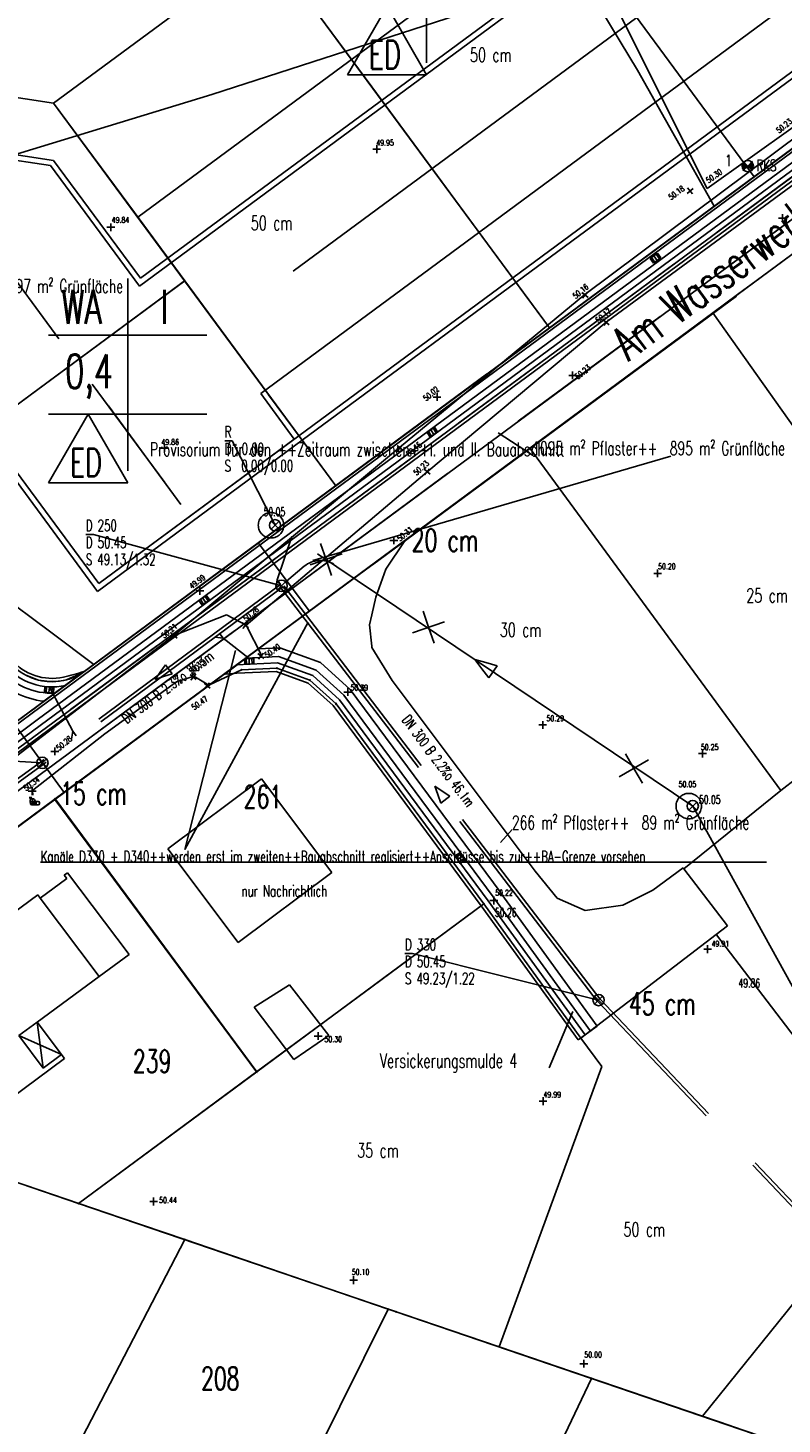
# Model space of a CAD drawing. Extents: x 3408772 to 3410442, y 5787844 to 5790056.
# Tile 43 of 80: x 3409870 to 3409936, y 5788700 to 5788824. Entities that reach past the tile are written whole.
import ezdxf

# ---------------------------------------------------------------- set-up
doc = ezdxf.new("R2010")
doc.units = 0
doc.header["$MEASUREMENT"] = 0
for name, pattern in [('LINIENART0', [0]), ('LINIENART1', [50, 40, -10]), ('LINIENART2', [26, 20, -6]), ('LINIENART4', [120, 70, -10, 10, -10, 10, -10]), ('LINIENART6', [65, 40, -10, 5, -10])]:
    doc.linetypes.add(name, pattern=pattern)
for name, color, linetype in [('aahinweise1ba', 7, 'Continuous'), ('aufhoehung', 7, 'Continuous'), ('Aufhoehung_Grundstuecke', 7, 'Continuous'), ('bauabschnitte1', 7, 'Continuous'), ('bauabschnitte2', 7, 'Continuous'), ('dxf_amwasser1', 7, 'Continuous'), ('einlauf', 7, 'Continuous'), ('einzugsgebiete', 7, 'Continuous'), ('hoehen_lp', 7, 'Continuous'), ('hoen_2', 7, 'Continuous'), ('K105-FLST_NUMMERN', 7, 'Continuous'), ('KATASTER', 7, 'Continuous'), ('lp_drain', 7, 'Continuous'), ('notiz_klein', 7, 'Continuous'), ('NULLEBENE', 7, 'Continuous'), ('Parzelierung_B-Plan', 7, 'Continuous'), ('RwKanalBestand', 7, 'Continuous'), ('Schmelzer_frei', 7, 'Continuous'), ('Straßenbau', 7, 'Continuous'), ('SwKanalPlanung', 7, 'Continuous'), ('TOP-HOEHENI', 7, 'Continuous'), ('TOP-LINIEN', 7, 'Continuous'), ('TOP-SYMB-STRASSE', 7, 'Continuous'), ('vermuthaus', 7, 'Continuous'), ('Wasserwirschaft', 7, 'Continuous')]:
    doc.layers.add(name, color=color, linetype=linetype)
doc.styles.add('SIMPLEX', font='simplex')

# ---------------------------------------------------------------- blocks, each defined once
blk = doc.blocks.new('GELAEN-109')
at = {"layer": 'NULLEBENE', "color": 1, "linetype": 'LINIENART0'}
for p, q in [((-0.188, 0.188), (0.188, -0.188)), ((-0.188, -0.188), (0.188, 0.188))]:
    blk.add_line(p, q, dxfattribs=at)
blk = doc.blocks.new('UFHYDR-119')
at = {"layer": 'NULLEBENE', "color": 1, "linetype": 'LINIENART0'}
for p, q in [((-1.946, 0.136), (-1.946, -0.164)), ((-1.346, 0.736), (1.454, 0.736)), ((-0.75, 0), (0.75, 0)), ((2.054, 0.136), (2.054, -0.164)), ((-1.346, -0.764), (1.454, -0.764))]:
    blk.add_line(p, q, dxfattribs=at)
for centre, start, end in [((-1.346, 0.136), 90, 180.00001), ((1.454, 0.136), 0, 90), ((-1.346, -0.164), 180.00001, 270), ((1.454, -0.164), 270, 0)]:
    blk.add_arc(centre, 0.6, start, end, dxfattribs=at)
blk = doc.blocks.new('SCHIEB-23')
at = {"layer": 'NULLEBENE', "color": 3, "linetype": 'LINIENART0'}
blk.add_line((-0.15, 0), (0.15, 0), dxfattribs=at)
blk.add_circle((0, 0), 0.15, dxfattribs=at)
at = {"layer": 'NULLEBENE', "color": 3, "linetype": 'LINIENART0', "style": 'SIMPLEX', "width": 0.66046}
blk.add_text('W', height=0.15, dxfattribs=at).set_placement((0.15, 0))
blk = doc.blocks.new('1731-309')
at = {"layer": 'NULLEBENE', "color": 7, "linetype": 'LINIENART6'}
blk.add_circle((0, 0), 0.75, dxfattribs=at)
blk = doc.blocks.new('BOHRUNG-100')
at = {"layer": 'NULLEBENE', "color": 1, "linetype": 'LINIENART0'}
for p, q in [((-0.24749, 0.24749), (-0.49998, -0.00488)), ((-0.28284, 0.28284), (-0.49492, 0.0711)), ((-0.21213, 0.21213), (-0.4946, -0.07329)), ((-0.17678, 0.17678), (-0.48306, -0.12903)), ((-0.3182, 0.3182), (-0.47282, 0.16262)), ((-0.14142, 0.14142), (-0.46598, -0.18128)), ((-0.10607, 0.10607), (-0.44226, -0.23325)), ((0, 0), (-0.42426, 0.42426)), ((0, 0), (-0.42426, -0.42426)), ((-0.07071, 0.07071), (-0.41794, -0.27446)), ((-0.03536, 0.03536), (-0.38837, -0.31491)), ((0, 0), (0.42426, 0.42426)), ((0, 0), (0.42426, -0.42426)), ((0.03536, -0.03536), (0.38618, 0.31759)), ((0.07071, -0.07071), (0.41651, 0.27663)), ((0.10607, -0.10607), (0.44272, 0.23237)), ((0.14142, -0.14142), (0.46513, 0.18346)), ((0.17678, -0.17678), (0.48279, 0.13006)), ((0.21213, -0.21213), (0.49506, 0.07009)), ((0.24749, -0.24749), (0.49999, 0.00347)), ((0.28284, -0.28284), (0.49499, -0.07061)), ((0.3182, -0.3182), (0.47247, -0.16361))]:
    blk.add_line(p, q, dxfattribs=at)
blk.add_circle((0, 0), 0.5, dxfattribs=at)
at = {"layer": 'NULLEBENE', "color": 1, "linetype": 'LINIENART0', "style": 'SIMPLEX', "width": 0.66046}
blk.add_text('RKS', height=1, dxfattribs=at).set_placement((0.779, -0.439))
blk = doc.blocks.new('EINLAUAM-108')
at = {"layer": 'NULLEBENE', "color": 1, "linetype": 'LINIENART0'}
for p, q in [((-0.40007, 0.00025), (-0.40007, -0.49975)), ((-0.4, 0), (0.4, 0)), ((-0.25007, 0.00025), (-0.25007, -0.49975)), ((-0.00007, -0.49975), (-0.00007, 0.00025)), ((0.24993, -0.49975), (0.24993, 0.00025)), ((0.39993, 0.00025), (0.39993, -0.49975)), ((-0.40007, -0.49975), (0.39993, -0.49975))]:
    blk.add_line(p, q, dxfattribs=at)
blk = doc.blocks.new('ROTKREUZ-38')
at = {"layer": 'NULLEBENE', "color": 147, "linetype": 'LINIENART0'}
for p, q in [((0, 0), (-0.70736, 0.70686)), ((0.70726, 0.70726), (-0.70695, -0.70695)), ((0.70773, -0.70723), (0, 0))]:
    blk.add_line(p, q, dxfattribs=at)
blk = doc.blocks.new('NORM-12')
at = {"layer": 'NULLEBENE', "color": 144, "linetype": 'LINIENART0'}
for q in [(-0.35355, 0.35355), (-0.35355, -0.35355), (0.35428, 0.35428), (0.35355, -0.35355)]:
    blk.add_line((0, 0), q, dxfattribs=at)
at = {"layer": 'NULLEBENE', "color": 88, "linetype": 'LINIENART0'}
blk.add_line((0.5, 0), (0.5, 0), dxfattribs=at)
at = {"layer": 'NULLEBENE', "color": 144, "linetype": 'LINIENART0'}
blk.add_circle((0, 0), 0.5, dxfattribs=at)
blk = doc.blocks.new('RPFEIL-34')
at = {"layer": 'NULLEBENE', "color": 1, "linetype": 'LINIENART0'}
for p, q in [((0.00025, 0.25048), (-0.74975, 0.50048)), ((-0.74975, -0.49952), (-0.74975, 0.50048)), ((0.00025, 0.25048), (0.75025, 0.00048)), ((0.75025, 0.00048), (0.00025, 0.25048)), ((0.75025, 0.00048), (0.00025, -0.24952)), ((0.00025, -0.24952), (-0.74975, -0.49952))]:
    blk.add_line(p, q, dxfattribs=at)
at = {"layer": 'NULLEBENE', "color": 253, "linetype": 'LINIENART0'}
blk.add_line((0.00025, -0.24952), (0.00025, -0.24952), dxfattribs=at)

msp = doc.modelspace()

# ---------------------------------------------------------------- linework, layer by layer
at = {"layer": 'aahinweise1ba', "color": 144, "linetype": 'LINIENART0'}
for p, q in [((3409894.78323, 5788776.47872), (3409926.464, 5788785.713)), ((3409894.78323, 5788776.47872), (3409926.464, 5788785.713)), ((3409870.71039, 5788749.83109), (3409934.91, 5788749.831)), ((3409870.71039, 5788749.83109), (3409934.91, 5788749.831))]:
    msp.add_line(p, q, dxfattribs=at)
at = {"layer": 'aahinweise1ba', "color": 1, "linetype": 'LINIENART0'}
for q in [(3409894.38563, 5788771.04196), (3409894.38563, 5788771.04196), (3409887.94552, 5788768.54237), (3409887.94552, 5788768.54237)]:
    msp.add_line((3409883.47567, 5788750.95704), q, dxfattribs=at)
at = {"layer": 'bauabschnitte1', "color": 188, "linetype": 'LINIENART1'}
msp.add_line((3409990.609, 5788852.332), (3409833.803, 5788736.605), dxfattribs=at)
at = {"layer": 'bauabschnitte2', "color": 172, "linetype": 'LINIENART1'}
for p, q in [((3409972.47971, 5788829.55494), (3409839.542, 5788731.445)), ((3409865.507, 5788722.591), (3409963.42, 5788689.2))]:
    msp.add_line(p, q, dxfattribs=at)
at = {"layer": 'einzugsgebiete', "color": 144, "linetype": 'LINIENART0'}
for p, q in [((3409911.19135, 5788787.76801), (3409914.205, 5788785.816)), ((3409911.19135, 5788787.76801), (3409914.205, 5788785.816)), ((3409911.38722, 5788751.57935), (3409912.406, 5788752.73)), ((3409911.38722, 5788751.57935), (3409912.406, 5788752.73))]:
    msp.add_line(p, q, dxfattribs=at)
at = {"layer": 'K105-FLST_NUMMERN', "color": 95, "linetype": 'LINIENART0'}
for p, q in [((3409881.97477, 5788751.00392), (3409890.25075, 5788757.20789)), ((3409881.97477, 5788751.00392), (3409890.25075, 5788757.20789)), ((3409881.97477, 5788751.00392), (3409890.25075, 5788757.20789)), ((3409881.97477, 5788751.00392), (3409890.25075, 5788757.20789)), ((3409890.25075, 5788757.20789), (3409896.45665, 5788748.92932)), ((3409890.25075, 5788757.20789), (3409896.45665, 5788748.92932)), ((3409890.25075, 5788757.20789), (3409896.45665, 5788748.92932)), ((3409890.25075, 5788757.20789), (3409896.45665, 5788748.92932)), ((3409888.18067, 5788742.72535), (3409881.97477, 5788751.00392)), ((3409888.18067, 5788742.72535), (3409881.97477, 5788751.00392)), ((3409888.181, 5788742.725), (3409881.975, 5788751.004)), ((3409888.181, 5788742.725), (3409881.975, 5788751.004)), ((3409896.45665, 5788748.92932), (3409888.18067, 5788742.72535)), ((3409896.45665, 5788748.92932), (3409888.18067, 5788742.72535)), ((3409896.45665, 5788748.92932), (3409888.18067, 5788742.72535)), ((3409896.45665, 5788748.92932), (3409888.18067, 5788742.72535)), ((3409889.59597, 5788737.00738), (3409892.72651, 5788738.9889)), ((3409892.72651, 5788738.9889), (3409896.18946, 5788734.52001)), ((3409893.11448, 5788732.37572), (3409889.59597, 5788737.00738)), ((3409896.18946, 5788734.52001), (3409893.11448, 5788732.37572))]:
    msp.add_line(p, q, dxfattribs=at)
at = {"layer": 'KATASTER', "color": 92, "linetype": 'LINIENART0'}
for p, q in [((3409908.87, 5788844.23), (3409933.83, 5788810.41)), ((3409871.86, 5788816.92), (3409890.77, 5788830.87)), ((3409890.77, 5788830.87), (3409900, 5788818.36)), ((3409951.93, 5788823.77), (3409933.83, 5788810.41)), ((3409852.12, 5788819.89), (3409871.86, 5788816.92)), ((3409900, 5788818.36), (3409913.54, 5788800)), ((3409943.82, 5788817.78), (3409933.83, 5788810.41)), ((3409883.45, 5788801.2), (3409871.86, 5788816.92)), ((3409933.83, 5788810.41), (3409919.72, 5788800)), ((3409934, 5788801.21), (3409945.36, 5788809.59)), ((3409883.45, 5788801.2), (3409881.82, 5788800)), ((3409884.34, 5788800), (3409883.45, 5788801.2)), ((3409932.36, 5788800), (3409934, 5788801.21)), ((3409881.82, 5788800), (3409857.3, 5788781.91)), ((3409896.81, 5788783.1), (3409884.34, 5788800)), ((3409913.54, 5788800), (3409915.72, 5788797.05)), ((3409919.72, 5788800), (3409915.72, 5788797.05)), ((3409930.16, 5788798.37), (3409932.36, 5788800)), ((3409913.99, 5788786.42), (3409930.16, 5788798.37)), ((3409951.53, 5788768.25), (3409930.16, 5788798.37)), ((3409915.72, 5788797.05), (3409900, 5788785.45)), ((3409902.92, 5788778.23), (3409913.99, 5788786.42)), ((3409936.19, 5788756.15), (3409913.99, 5788786.42)), ((3409900, 5788785.45), (3409896.81, 5788783.1)), ((3409896.81, 5788783.1), (3409889.95, 5788778.04)), ((3409889.95, 5788778.04), (3409874.43, 5788766.58)), ((3409889.95, 5788778.04), (3409894.48, 5788772.01)), ((3409900, 5788776.08), (3409902.92, 5788778.23)), ((3409901.26, 5788775.74), (3409902.92, 5788778.23)), ((3409894.48, 5788772.01), (3409900, 5788776.08)), ((3409900.35, 5788773.24), (3409901.26, 5788775.74)), ((3409900, 5788771.7), (3409900.35, 5788773.24)), ((3409885.65, 5788765.51), (3409894.48, 5788772.01)), ((3409899.8, 5788770.82), (3409900, 5788771.7)), ((3409900, 5788768.91), (3409899.8, 5788770.82)), ((3409900.01, 5788768.81), (3409900, 5788768.91)), ((3409901.81, 5788765.9), (3409900.01, 5788768.81)), ((3409868.35, 5788762.1), (3409874.43, 5788766.58)), ((3409873.6, 5788766.15), (3409874.43, 5788766.58)), ((3409885.65, 5788765.51), (3409888.48, 5788766.82)), ((3409888.48, 5788766.82), (3409891.6, 5788766.97)), ((3409891.6, 5788766.97), (3409894.53, 5788765.91)), ((3409869.34, 5788766.39), (3409869.91, 5788766.12)), ((3409869.91, 5788766.12), (3409870.51, 5788765.93)), ((3409870.51, 5788765.93), (3409871.13, 5788765.82)), ((3409871.13, 5788765.82), (3409871.75, 5788765.78)), ((3409871.75, 5788765.78), (3409872.38, 5788765.83)), ((3409872.38, 5788765.83), (3409873, 5788765.95)), ((3409872.8, 5788755.99), (3409885.65, 5788765.51)), ((3409873, 5788765.95), (3409873.6, 5788766.15)), ((3409894.53, 5788765.91), (3409896.84, 5788763.83)), ((3409914.46, 5788749.02), (3409901.81, 5788765.9)), ((3409936.19, 5788756.15), (3409946.62, 5788764.38)), ((3409896.84, 5788763.83), (3409900, 5788759.56)), ((3409868.35, 5788762.1), (3409872.8, 5788755.99)), ((3409900, 5788759.56), (3409909.92, 5788746.14)), ((3409872.8, 5788755.99), (3409871.96, 5788755.37)), ((3409927.61, 5788749.25), (3409936.19, 5788756.15)), ((3409871.96, 5788755.37), (3409839.54, 5788731.45)), ((3409889.82, 5788731.3), (3409871.96, 5788755.37)), ((3409927.56, 5788749.32), (3409924.85, 5788747.36)), ((3409927.61, 5788749.25), (3409927.56, 5788749.32)), ((3409916.4, 5788746.66), (3409914.46, 5788749.02)), ((3409931.47, 5788744.2), (3409927.61, 5788749.25)), ((3409924.85, 5788747.36), (3409922.22, 5788746.04)), ((3409900, 5788738.82), (3409909.92, 5788746.14)), ((3409909.92, 5788746.14), (3409918.5, 5788734.28)), ((3409918.89, 5788745.55), (3409916.4, 5788746.66)), ((3409922.22, 5788746.04), (3409918.89, 5788745.55)), ((3409918.5, 5788734.28), (3409930.48, 5788743.44)), ((3409930.48, 5788743.44), (3409931.47, 5788744.2)), ((3409930.5, 5788743.42), (3409930.48, 5788743.44)), ((3409946.55, 5788722.36), (3409930.5, 5788743.42)), ((3409889.82, 5788731.3), (3409900, 5788738.82)), ((3409918.5, 5788734.28), (3409920.35, 5788731.76)), ((3409889.82, 5788731.3), (3409874.06, 5788719.67)), ((3409920.35, 5788731.76), (3409911.26, 5788706.99)), ((3409874.06, 5788719.67), (3409865.51, 5788722.59)), ((3409946.55, 5788722.36), (3409929.27, 5788700.85)), ((3409874.06, 5788719.67), (3409900, 5788710.83)), ((3409900, 5788710.83), (3409911.26, 5788706.99)), ((3409911.26, 5788706.99), (3409929.27, 5788700.85)), ((3409929.27, 5788700.85), (3409931.76, 5788700))]:
    msp.add_line(p, q, dxfattribs=at)
at = {"layer": 'lp_drain', "color": 153, "linetype": 'LINIENART0'}
for p, q in [((3409990.70173, 5788852.10276), (3409869.96364, 5788763.01366)), ((3409990.70173, 5788852.10276), (3409869.96364, 5788763.01366)), ((3409991.48, 5788851.049), (3409834.963, 5788735.56)), ((3409991.14703, 5788851.49926), (3409870.40894, 5788762.41016)), ((3409991.92482, 5788850.44516), (3409835.53128, 5788735.04694)), ((3409991.92482, 5788850.44516), (3409835.53128, 5788735.04694)), ((3409889.95527, 5788768.67651), (3409887.01464, 5788766.43166)), ((3409889.95527, 5788768.67651), (3409887.01464, 5788766.43166)), ((3409888.03347, 5788767.27047), (3409888.9004, 5788767.87376)), ((3409888.9004, 5788767.87376), (3409891.75253, 5788768.01394)), ((3409891.86652, 5788768.77044), (3409889.95527, 5788768.67651)), ((3409891.86652, 5788768.77044), (3409889.95527, 5788768.67651)), ((3409891.75253, 5788768.01394), (3409895.0702, 5788766.80967)), ((3409891.86652, 5788768.77044), (3409895.46355, 5788767.46477)), ((3409891.86652, 5788768.77044), (3409895.46355, 5788767.46477)), ((3409871.00057, 5788764.052), (3409874.54265, 5788766.68577)), ((3409871.00057, 5788764.052), (3409874.54265, 5788766.68577)), ((3409888.03347, 5788767.27047), (3409891.66743, 5788767.44908)), ((3409888.07029, 5788766.52138), (3409891.55345, 5788766.69257)), ((3409888.07029, 5788766.52138), (3409891.55345, 5788766.69257)), ((3409891.55345, 5788766.69257), (3409894.38315, 5788765.66543)), ((3409891.55345, 5788766.69257), (3409894.38315, 5788765.66543)), ((3409891.66743, 5788767.44908), (3409894.7765, 5788766.32053)), ((3409895.0702, 5788766.80967), (3409897.5294, 5788764.59426)), ((3409895.46355, 5788767.46477), (3409898.08727, 5788765.10115)), ((3409895.46355, 5788767.46477), (3409898.08727, 5788765.10115)), ((3409872.90022, 5788765.4537), (3409871.97302, 5788764.76954)), ((3409888.07029, 5788766.52138), (3409887.01464, 5788766.43166)), ((3409888.07029, 5788766.52138), (3409887.01464, 5788766.43166)), ((3409894.38315, 5788765.66543), (3409896.59657, 5788763.67144)), ((3409894.38315, 5788765.66543), (3409896.59657, 5788763.67144)), ((3409894.7765, 5788766.32053), (3409897.15458, 5788764.1782)), ((3409910.29592, 5788746.42042), (3409897.15458, 5788764.1782)), ((3409910.74621, 5788746.75335), (3409897.5294, 5788764.59426)), ((3409911.34885, 5788747.1998), (3409898.08727, 5788765.10115)), ((3409911.34885, 5788747.1998), (3409898.08727, 5788765.10115)), ((3409869.96364, 5788763.01366), (3409833.96994, 5788736.45496)), ((3409869.96364, 5788763.01366), (3409833.96994, 5788736.45496)), ((3409870.29825, 5788763.50335), (3409869.84764, 5788763.17086)), ((3409909.69305, 5788745.97428), (3409896.59657, 5788763.67144)), ((3409909.69305, 5788745.97428), (3409896.59657, 5788763.67144)), ((3409870.40894, 5788762.41016), (3409834.53839, 5788735.94233)), ((3409919.9426, 5788735.32369), (3409911.3536, 5788747.19269)), ((3409919.9426, 5788735.32369), (3409911.3536, 5788747.19269)), ((3409918.27317, 5788734.11584), (3409909.68829, 5788745.98077)), ((3409918.27317, 5788734.11584), (3409909.68829, 5788745.98077)), ((3409918.8808, 5788734.55549), (3409910.29592, 5788746.42042)), ((3409919.335, 5788734.884), (3409910.746, 5788746.753)), ((3409918.27317, 5788734.11584), (3409919.9426, 5788735.32369)), ((3409918.27317, 5788734.11584), (3409919.9426, 5788735.32369)), ((3409918.8808, 5788734.55549), (3409919.33452, 5788734.88372))]:
    msp.add_line(p, q, dxfattribs=at)
for centre, radius, start, end in [((3409871.71653, 5788770.79409), 6.03, 220.04322, 272.43789), ((3409871.71653, 5788770.79409), 5.47, 220.04322, 282.49749), ((3409871.71653, 5788770.79409), 4.72, 220.04322, 282.49749), ((3409871.71653, 5788770.79409), 4.72, 220.04322, 282.49749), ((3409868.84495, 5788783.74964), 17.98998, 282.49749, 288.46438), ((3409868.84495, 5788783.74964), 17.98998, 282.49749, 288.46438), ((3409871.71653, 5788770.79409), 6.78, 220.04322, 263.93829), ((3409871.71653, 5788770.79409), 6.78, 220.04322, 263.93829)]:
    msp.add_arc(centre, radius, start, end, dxfattribs=at)
at = {"layer": 'notiz_klein', "color": 144, "linetype": 'LINIENART0'}
msp.add_line((3409917.78449, 5788736.62813), (3409915.70709, 5788731.66016), dxfattribs=at)
msp.add_line((3409917.78449, 5788736.62813), (3409915.70709, 5788731.66016), dxfattribs=at)
at = {"layer": 'Parzelierung_B-Plan', "color": 176, "linetype": 'LINIENART0'}
for p, q in [((3409908.87, 5788844.23), (3409933.83, 5788810.41)), ((3409890.77, 5788830.87), (3409871.86, 5788816.92)), ((3409890.77, 5788830.87), (3409915.72, 5788797.05)), ((3409871.86, 5788816.92), (3409852.12, 5788819.89)), ((3409883.45, 5788801.2), (3409871.86, 5788816.92)), ((3409881.82, 5788800), (3409883.45, 5788801.2)), ((3409883.45, 5788801.2), (3409896.81, 5788783.1)), ((3409857.3, 5788781.91), (3409881.82, 5788800)), ((3409873, 5788765.95), (3409874.43, 5788766.58)), ((3409869.34, 5788766.39), (3409870.51, 5788765.93)), ((3409870.51, 5788765.93), (3409871.75, 5788765.78)), ((3409871.75, 5788765.78), (3409872.38, 5788765.83)), ((3409872.38, 5788765.83), (3409873, 5788765.95))]:
    msp.add_line(p, q, dxfattribs=at)
at = {"layer": 'RwKanalBestand', "color": 144, "linetype": 'LINIENART0'}
for q in [(3409886.99251, 5788787.06601), (3409891.443, 5788779.60699)]:
    msp.add_line((3409887.65951, 5788787.06601), q, dxfattribs=at)
at = {"layer": 'RwKanalBestand', "color": 144, "linetype": 'LINIENART1'}
for p, q in [((3409891.35937, 5788779.48247), (3409891.32616, 5788779.50477)), ((3409928.394, 5788754.78799), (3409891.443, 5788779.60699)), ((3409891.52662, 5788779.73152), (3409891.49342, 5788779.75382)), ((3409965.96033, 5788686.77874), (3409928.394, 5788754.78799))]:
    msp.add_line(p, q, dxfattribs=at)
at = {"layer": 'Schmelzer_frei', "color": 236, "linetype": 'LINIENART2'}
msp.add_line((3409892.445, 5788774.653), (3409894.0226, 5788775.97839), dxfattribs=at)
msp.add_line((3409892.445, 5788774.653), (3409894.0226, 5788775.97839), dxfattribs=at)
msp.add_arc((3409895.462, 5788774.266), 2.237, 57.909, 130.0497, dxfattribs=at)
msp.add_arc((3409895.462, 5788774.266), 2.237, 57.909, 130.0497, dxfattribs=at)
at = {"layer": 'SwKanalPlanung', "color": 101, "linetype": 'LINIENART0'}
for p, q in [((3409875.37703, 5788778.78751), (3409874.71003, 5788778.78751)), ((3409875.37703, 5788778.78751), (3409892.02162, 5788774.25435)), ((3409891.63511, 5788774.77695), (3409892.92483, 5788778.61169)), ((3409891.63511, 5788774.77695), (3409892.92483, 5788778.61169)), ((3409891.53043, 5788774.07763), (3409891.63511, 5788774.77695)), ((3409891.53043, 5788774.07763), (3409891.63511, 5788774.77695)), ((3409891.93243, 5788774.37495), (3409891.63511, 5788774.77695)), ((3409891.93243, 5788774.37495), (3409891.63511, 5788774.77695)), ((3409886.14802, 5788769.7237), (3409886.84734, 5788769.61901)), ((3409886.14802, 5788769.7237), (3409886.84734, 5788769.61901)), ((3409886.55002, 5788770.02101), (3409886.84734, 5788769.61901)), ((3409886.55002, 5788770.02101), (3409886.84734, 5788769.61901)), ((3409886.84734, 5788769.61901), (3409889.15582, 5788767.83626)), ((3409886.84734, 5788769.61901), (3409889.15582, 5788767.83626)), ((3409873.55131, 5788761.40226), (3409871.48921, 5788765.31131)), ((3409873.55131, 5788761.40226), (3409871.48921, 5788765.31131)), ((3409873.44663, 5788760.70295), (3409873.55131, 5788761.40226)), ((3409873.44663, 5788760.70295), (3409873.55131, 5788761.40226)), ((3409873.84863, 5788761.00026), (3409873.55131, 5788761.40226)), ((3409873.84863, 5788761.00026), (3409873.55131, 5788761.40226)), ((3409853.73892, 5788759.5662), (3409870.86797, 5788758.60921)), ((3409903.60819, 5788741.74426), (3409902.94119, 5788741.74426)), ((3409903.60819, 5788741.74426), (3409920.06514, 5788737.64635))]:
    msp.add_line(p, q, dxfattribs=at)
at = {"layer": 'SwKanalPlanung', "color": 101, "linetype": 'LINIENART2'}
for p, q in [((3409891.93243, 5788774.37495, 50.45), (3409870.77877, 5788758.72981, 50.3)), ((3409892.11082, 5788774.13375, 50.45), (3409870.95716, 5788758.48862, 50.3)), ((3409919.94607, 5788737.55513, 50.45), (3409891.90255, 5788774.16313, 50.263)), ((3409920.18422, 5788737.73757, 50.45), (3409892.1407, 5788774.34557, 50.263)), ((3409870.78009, 5788758.73078, 50.45), (3409832.43696, 5788731.01339, 50.23)), ((3409870.95585, 5788758.48765, 50.45), (3409832.61271, 5788730.77027, 50.23)), ((3409965.34912, 5788689.66664, 50.4), (3409919.95629, 5788737.54314, 49.95)), ((3409965.56682, 5788689.87305, 50.4), (3409920.174, 5788737.74955, 49.95))]:
    msp.add_line(p, q, dxfattribs=at)
at = {"layer": 'TOP-HOEHENI', "color": 95, "linetype": 'LINIENART0'}
for p, q in [((3409879.29817, 5788806.83599), (3409969.08676, 5788873.08836)), ((3409967.61743, 5788865.79038), (3409879.45054, 5788800.73461)), ((3409879.45054, 5788800.73461), (3409967.61714, 5788865.79017)), ((3409879.556, 5788801.434), (3409967.724, 5788866.49)), ((3409871.861, 5788816.916), (3409926.98, 5788857.587)), ((3409975.89726, 5788854.50118), (3409890.17682, 5788791.25057)), ((3409893.041, 5788802.063), (3409964.795, 5788855.008)), ((3409990.564, 5788852.274), (3409833.803, 5788736.605)), ((3409835.31888, 5788735.238), (3409993.35448, 5788851.84749)), ((3409874.93979, 5788766.95863), (3409990.564, 5788852.274)), ((3409837.59271, 5788733.18751), (3409997.5402, 5788851.20772)), ((3409893.54782, 5788787.52414), (3409978.86565, 5788850.47767)), ((3409986.533, 5788849.3), (3409833.803, 5788736.605)), ((3409986.533, 5788849.3), (3409874.93979, 5788766.95863)), ((3409893.84469, 5788787.12181), (3409979.56399, 5788850.37157)), ((3409933.82775, 5788810.41033), (3409908.87494, 5788844.22765)), ((3409904.85123, 5788837.47371), (3409904.85123, 5788820.47371)), ((3409915.72289, 5788797.05129), (3409890.77008, 5788830.8686)), ((3409885.863, 5788817.675), (3409918.437, 5788828.227)), ((3409918.437, 5788828.227), (3409923.497, 5788819.841)), ((3409901.35123, 5788825.47371), (3409897.85123, 5788819.41153)), ((3409904.85123, 5788819.41153), (3409901.35123, 5788825.47371)), ((3409852.12189, 5788819.89307), (3409871.86056, 5788816.91582)), ((3409923.497, 5788819.841), (3409930.287, 5788807.797)), ((3409897.85123, 5788819.41153), (3409904.85123, 5788819.41153)), ((3409866.245, 5788811.711), (3409885.863, 5788817.675)), ((3409879.00131, 5788807.23832), (3409871.86056, 5788816.91582)), ((3409896.81337, 5788783.09851), (3409871.86056, 5788816.91582)), ((3409854.26803, 5788814.00715), (3409871.58436, 5788811.39527)), ((3409871.58436, 5788811.39527), (3409854.28196, 5788814.00505)), ((3409854.34261, 5788814.50156), (3409871.86372, 5788811.85879)), ((3409871.58436, 5788811.39527), (3409854.76244, 5788813.93258)), ((3409871.58436, 5788811.39527), (3409879.45054, 5788800.73461)), ((3409879.556, 5788801.43381), (3409871.86372, 5788811.85879)), ((3409930.54392, 5788805.50155), (3409938.16978, 5788811.12844)), ((3409931.7933, 5788802.69516), (3409944.35411, 5788811.96338)), ((3409885.653, 5788765.513), (3409945.36, 5788809.594)), ((3409896.81337, 5788783.09851), (3409879.00131, 5788807.23832)), ((3409872.31406, 5788796.09019), (3409866.83517, 5788803.51546)), ((3409919.10833, 5788797.0636), (3409926.7342, 5788802.69048)), ((3409857.30286, 5788781.90697), (3409883.45432, 5788801.20337)), ((3409878.41872, 5788801.42241), (3409878.41872, 5788784.42241)), ((3409912.9622, 5788788.80028), (3409925.52301, 5788798.06851)), ((3409871.41872, 5788796.42241), (3409885.41872, 5788796.42241)), ((3409859.70904, 5788795.48851), (3409875.73983, 5788773.76276)), ((3409875.8453, 5788774.46196), (3409859.9884, 5788795.95203)), ((3409907.67274, 5788788.62564), (3409915.29861, 5788794.25252)), ((3409881.69519, 5788783.3764), (3409875.27859, 5788792.0725)), ((3409890.17682, 5788791.25057), (3409893.14549, 5788787.22727)), ((3409883.11773, 5788781.45328), (3409876.70113, 5788790.14938)), ((3409890.87601, 5788791.14511), (3409893.84469, 5788787.12181)), ((3409871.41872, 5788789.42241), (3409885.41872, 5788789.42241)), ((3409874.91872, 5788789.42241), (3409871.41872, 5788783.36023)), ((3409878.41872, 5788783.36023), (3409874.91872, 5788789.42241)), ((3409875.8453, 5788774.46196), (3409893.54782, 5788787.52414)), ((3409875.73983, 5788773.76276), (3409893.84469, 5788787.12181)), ((3409893.14549, 5788787.22727), (3409875.8453, 5788774.46196)), ((3409896.23716, 5788780.18768), (3409903.86302, 5788785.81456)), ((3409894.1311, 5788774.9054), (3409906.69191, 5788784.17363)), ((3409871.41872, 5788783.36023), (3409878.41872, 5788783.36023)), ((3409859.287, 5788779.295), (3409871.608, 5788770.15)), ((3409884.80157, 5788771.74972), (3409892.42744, 5788777.3766)), ((3409875.3, 5788761.01053), (3409887.86081, 5788770.27876)), ((3409875.403, 5788767.3), (3409871.608, 5788770.15)), ((3409873.36598, 5788763.31176), (3409880.99185, 5788768.93865)), ((3409862.46755, 5788757.75574), (3409874.93979, 5788766.95863)), ((3409885.653, 5788765.513), (3409888.483, 5788766.822)), ((3409888.483, 5788766.822), (3409891.596, 5788766.975)), ((3409891.596, 5788766.975), (3409894.53, 5788765.91)), ((3409872.005, 5788755.429), (3409885.653, 5788765.513)), ((3409894.53, 5788765.91), (3409896.84, 5788763.829)), ((3409896.84, 5788763.829), (3409909.918, 5788746.141)), ((3409839.542, 5788731.445), (3409872.005, 5788755.429)), ((3409872.005, 5788755.429), (3409889.822, 5788731.305)), ((3409870.678, 5788746.653), (3409873.021, 5788748.39)), ((3409872.804, 5788748.683), (3409873.102, 5788748.901)), ((3409873.021, 5788748.39), (3409872.804, 5788748.683)), ((3409873.102, 5788748.901), (3409878.534, 5788741.682)), ((3409864.827, 5788742.793), (3409870.466, 5788746.953)), ((3409870.466, 5788746.953), (3409870.678, 5788746.653)), ((3409875.888, 5788739.732), (3409870.678, 5788746.653)), ((3409909.918, 5788746.141), (3409889.822, 5788731.305)), ((3409878.534, 5788741.682), (3409875.888, 5788739.732)), ((3409875.888, 5788739.732), (3409870.417, 5788735.699)), ((3409870.417, 5788735.699), (3409868.787, 5788734.497)), ((3409872.811, 5788732.489), (3409870.417, 5788735.699)), ((3409870.417, 5788735.699), (3409870.946, 5788731.612)), ((3409868.787, 5788734.497), (3409870.946, 5788731.612)), ((3409872.567, 5788732.817), (3409868.787, 5788734.497)), ((3409872.811, 5788732.489), (3409866.656, 5788727.913)), ((3409870.946, 5788731.612), (3409872.567, 5788732.817)), ((3409872.567, 5788732.817), (3409872.811, 5788732.489)), ((3409889.822, 5788731.305), (3409874.065, 5788719.672)), ((3409865.507, 5788722.591), (3409874.065, 5788719.672)), ((3409874.065, 5788719.672), (3409883.465, 5788716.466)), ((3409856.575, 5788664.649), (3409883.465, 5788716.466)), ((3409883.465, 5788716.466), (3409901.458, 5788710.33)), ((3409875.494, 5788658.192), (3409901.458, 5788710.33)), ((3409901.458, 5788710.33), (3409902.155, 5788710.092)), ((3409902.155, 5788710.092), (3409919.428, 5788704.202)), ((3409894.44, 5788651.727), (3409919.428, 5788704.202)), ((3409919.428, 5788704.202), (3409937.401, 5788698.072))]:
    msp.add_line(p, q, dxfattribs=at)
msp.add_arc((3409871.71653, 5788770.79409), 5.01, 220.04322, 310.04322, dxfattribs=at)
at = {"layer": 'TOP-LINIEN', "color": 95, "linetype": 'LINIENART4'}
for p, q in [((3409905.375, 5788857.936), (3409929.655, 5788809.37)), ((3409929.655, 5788809.37), (3409937.27, 5788814.787)), ((3409918.84, 5788800), (3409938.06, 5788814.339)), ((3409920.732, 5788797.561), (3409939.941, 5788811.677)), ((3409902.465, 5788786.483), (3409918.84, 5788800)), ((3409904.859, 5788784.308), (3409920.732, 5788797.561)), ((3409882.494, 5788769.87), (3409902.465, 5788786.483)), ((3409888.889, 5788770.788), (3409904.859, 5788784.308)), ((3409882.494, 5788769.87), (3409887.142, 5788771.676)), ((3409887.142, 5788771.676), (3409888.889, 5788770.788)), ((3409888.889, 5788770.788), (3409890.28, 5788768.055)), ((3409866.533, 5788757.663), (3409882.494, 5788769.87)), ((3409876.377, 5788761.161), (3409882.737, 5788765.779)), ((3409882.737, 5788765.779), (3409884.26, 5788766.259)), ((3409884.26, 5788766.259), (3409885.585, 5788765.478)), ((3409869.983, 5788756.159), (3409876.377, 5788761.161)), ((3409870.018, 5788755.749), (3409869.983, 5788756.159))]:
    msp.add_line(p, q, dxfattribs=at)
at = {"layer": 'vermuthaus', "color": 1, "linetype": 'LINIENART4'}
msp.add_line((3409888.47851, 5788746.78817), (3409888.479, 5788746.788), dxfattribs=at)

# ---------------------------------------------------------------- block references
at = {"layer": 'einlauf'}
for p, rotation in [((3409924.95671, 5788803.42203), 35.0659), ((3409905.21628, 5788788.03518), 35.0659), ((3409885.04402, 5788773.18308), 35.0659), ((3409889.15582, 5788767.83626), 1.355179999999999), ((3409871.48921, 5788765.31131), 355.48601), ((3409908.00764, 5788750.33436), 303.31063)]:
    msp.add_blockref('EINLAUAM-108', p, dxfattribs=dict(at, rotation=rotation))
at = {"layer": 'RwKanalBestand'}
for p in [(3409891.443, 5788779.60699), (3409891.443, 5788779.60699), (3409928.394, 5788754.78799), (3409928.394, 5788754.78799)]:
    msp.add_blockref('NORM-12', p, dxfattribs=at)
at = {"layer": 'RwKanalBestand', "xscale": 1.3, "yscale": 1.3, "rotation": 146.1118}
msp.add_blockref('RPFEIL-34', (3409909.9185, 5788767.19749), dxfattribs=at)
msp.add_blockref('RPFEIL-34', (3409909.9185, 5788767.19749), dxfattribs=at)
at = {"layer": 'Straßenbau', "xscale": 1.5, "yscale": 1.5}
for p, rotation in [((3409895.9581, 5788776.58476), 333.90217), ((3409895.9581, 5788776.58476), 333.90217), ((3409905.02786, 5788770.59273), 333.90217), ((3409905.02786, 5788770.59273), 333.90217), ((3409923.188, 5788758.116), 345), ((3409923.188, 5788758.116), 345)]:
    msp.add_blockref('ROTKREUZ-38', p, dxfattribs=dict(at, rotation=rotation))
at = {"layer": 'SwKanalPlanung'}
for p in [(3409892.02162, 5788774.25435), (3409892.02162, 5788774.25435), (3409870.86797, 5788758.60921), (3409870.86797, 5788758.60921), (3409920.06514, 5788737.64635), (3409920.06514, 5788737.64635)]:
    msp.add_blockref('NORM-12', p, dxfattribs=at)
for p, rotation in [((3409881.4448, 5788766.43178, 50.45), 216.4864399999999), ((3409881.4448, 5788766.43178, 50.45), 216.4864399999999), ((3409906.04338, 5788755.95035, 50.45), 127.45388), ((3409906.04338, 5788755.95035, 50.45), 127.45388)]:
    msp.add_blockref('RPFEIL-34', p, dxfattribs=dict(at, rotation=rotation))
at = {"layer": 'TOP-HOEHENI'}
for p, xscale, yscale, rotation in [((3409900.438, 5788812.85, 49.954), 1.3, 1.3, 45), ((3409928.153, 5788809.153, 50.188), 1.3, 1.3, 85), ((3409876.927, 5788805.945, 49.839), 1.3, 1.3, 45), ((3409936.328, 5788806.757, 50.167), 1.298999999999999, 1.298999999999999, 45), ((3409918.876, 5788799.951), 1.3, 1.3, 95), ((3409920.749, 5788797.534), 1.3, 1.3, 95), ((3409917.769, 5788792.856, 50.233), 1.298999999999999, 1.298999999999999, 45), ((3409905.772, 5788790.939, 50.023), 1.3, 1.3, 45), ((3409881.679, 5788786.43, 49.861), 1.3, 1.3, 45), ((3409902.507, 5788786.447), 1.3, 1.3, 95), ((3409904.893, 5788784.333), 1.3, 1.3, 95), ((3409901.959, 5788778.271, 50.312), 1.298999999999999, 1.298999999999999, 45), ((3409925.284, 5788775.352, 50.2), 1.298999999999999, 1.298999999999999, 45), ((3409884.805, 5788773.818, 49.99), 1.3, 1.3, 45), ((3409888.823, 5788770.75), 1.3, 1.3, 95), ((3409882.536, 5788769.859), 1.3, 1.3, 95), ((3409890.198, 5788768.051), 1.3, 1.3, 95), ((3409884.216, 5788766.192), 1.3, 1.3, 95), ((3409885.438, 5788765.428), 1.3, 1.3, 95), ((3409897.89, 5788764.862, 50.391), 1.298999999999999, 1.298999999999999, 45), ((3409915.126, 5788761.956, 50.297), 1.298999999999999, 1.298999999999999, 45), ((3409871.962, 5788759.625, 50.286), 1.3, 1.3, 45), ((3409929.251, 5788759.428, 50.256), 1.298999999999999, 1.298999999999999, 45), ((3409869.96, 5788756.109), 1.3, 1.3, 45), ((3409910.795, 5788746.444, 50.22), 1.298999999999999, 1.298999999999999, 45), ((3409929.707, 5788742.143, 49.91), 1.298999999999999, 1.298999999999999, 45), ((3409895.262, 5788734.463, 50.305), 1.298999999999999, 1.298999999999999, 45), ((3409915.152, 5788728.71, 49.995), 1.298999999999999, 1.298999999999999, 45), ((3409880.706, 5788719.838, 50.442), 1.298999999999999, 1.298999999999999, 45), ((3409898.399, 5788712.885, 50.102), 1.298999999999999, 1.298999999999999, 45), ((3409918.762, 5788705.503, 50.007), 1.298999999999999, 1.298999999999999, 45)]:
    msp.add_blockref('GELAEN-109', p, dxfattribs=dict(at, xscale=xscale, yscale=yscale, rotation=rotation))
at = {"layer": 'TOP-HOEHENI', "xscale": 0.333, "yscale": 0.333}
for p in [(3409888.483, 5788766.822), (3409891.596, 5788766.975), (3409885.653, 5788765.513), (3409894.53, 5788765.91), (3409896.84, 5788763.829), (3409872.005, 5788755.429), (3409909.918, 5788746.141), (3409889.822, 5788731.305), (3409874.065, 5788719.672), (3409883.465, 5788716.466), (3409901.458, 5788710.33), (3409902.155, 5788710.092), (3409919.428, 5788704.202)]:
    msp.add_blockref('GELAEN-109', p, dxfattribs=at)
at = {"layer": 'TOP-SYMB-STRASSE'}
for name, p, xscale, yscale in [('1731-309', (3409891.093, 5788779.607, 50.054), 1.5, 1.5), ('1731-309', (3409928.044, 5788754.788, 50.054), 1.5, 1.5), ('UFHYDR-119', (3409870.211, 5788755.058, 50.339), 0.2, 0.2)]:
    msp.add_blockref(name, p, dxfattribs=dict(at, xscale=xscale, yscale=yscale))
at = {"layer": 'TOP-SYMB-STRASSE', "xscale": 1.5, "yscale": 1.5, "rotation": 100}
msp.add_blockref('SCHIEB-23', (3409870.002, 5788755.217, 50.336), dxfattribs=at)
at = {"layer": 'Wasserwirschaft'}
msp.add_blockref('BOHRUNG-100', (3409933.26021, 5788811.35192), dxfattribs=at)

# ---------------------------------------------------------------- texts
at = {"layer": 'aahinweise1ba', "color": 144, "linetype": 'LINIENART0', "style": 'SIMPLEX', "width": 0.66046}
for s, height, p in [('Provisorium für den ++Zeitraum zwischen++I. und II. Bauabschnitt', 1.2, (3409880.384, 5788785.713)), ('Provisorium für den ++Zeitraum zwischen++I. und II. Bauabschnitt', 1.2, (3409880.384, 5788785.713)), ('Kanäle D330 + D340++werden erst im zweiten++Bauabschnitt realisiert++Anschlüsse bis zur++BA-Grenze vorsehen', 1, (3409870.71, 5788749.831)), ('Kanäle D330 + D340++werden erst im zweiten++Bauabschnitt realisiert++Anschlüsse bis zur++BA-Grenze vorsehen', 1, (3409870.71, 5788749.831))]:
    msp.add_text(s, height=height, dxfattribs=at).set_placement(p)
at = {"layer": 'aufhoehung', "color": 144, "linetype": 'LINIENART0', "style": 'SIMPLEX', "width": 0.66046}
for s, p in [('20 cm', (3409903.537, 5788777.282)), ('15 cm', (3409872.45, 5788754.91)), ('15 cm', (3409872.45, 5788754.91)), ('45 cm', (3409922.759, 5788736.326))]:
    msp.add_text(s, height=2, dxfattribs=at).set_placement(p)
at = {"layer": 'Aufhoehung_Grundstuecke', "color": 144, "linetype": 'LINIENART0', "style": 'SIMPLEX', "width": 0.66046}
for s, p in [('50 cm', (3409908.687, 5788820.561)), ('50 cm', (3409908.687, 5788820.561)), ('50 cm', (3409889.301, 5788805.701)), ('50 cm', (3409889.301, 5788805.701)), ('25 cm', (3409933.13, 5788772.777)), ('25 cm', (3409933.13, 5788772.777)), ('30 cm', (3409911.325, 5788769.736)), ('30 cm', (3409911.325, 5788769.736)), ('35 cm', (3409898.708, 5788723.733)), ('35 cm', (3409898.708, 5788723.733)), ('50 cm', (3409922.26, 5788716.745)), ('50 cm', (3409922.26, 5788716.745))]:
    msp.add_text(s, height=1.25, dxfattribs=at).set_placement(p)
at = {"layer": 'dxf_amwasser1', "color": 144, "linetype": 'LINIENART0', "style": 'SIMPLEX', "width": 0.66046}
for p in [(3409890.433, 5788780.426), (3409928.9428, 5788754.98592)]:
    msp.add_text('50.05', height=0.75, dxfattribs=at).set_placement(p)
at = {"layer": 'einzugsgebiete', "color": 144, "linetype": 'LINIENART0', "style": 'SIMPLEX', "width": 0.66046}
for s, p in [('293 m² Pflaster++  97 m² Grünfläche', (3409857.016, 5788800.147)), ('293 m² Pflaster++  97 m² Grünfläche', (3409857.016, 5788800.147)), ('1095 m² Pflaster++  895 m² Grünfläche', (3409914.205, 5788785.816)), ('1095 m² Pflaster++  895 m² Grünfläche', (3409914.205, 5788785.816)), ('266 m² Pflaster++  89 m² Grünfläche', (3409912.406, 5788752.73)), ('266 m² Pflaster++  89 m² Grünfläche', (3409912.406, 5788752.73))]:
    msp.add_text(s, height=1.2, dxfattribs=at).set_placement(p)
at = {"layer": 'hoehen_lp', "color": 1, "linetype": 'LINIENART0', "style": 'SIMPLEX', "width": 0.66046}
for s, rotation, p in [('50.23', 40, (3409936.037, 5788814.221)), ('50.30', 36, (3409929.792, 5788809.816)), ('50.18', 36, (3409926.465, 5788808.333)), ('50.16', 40, (3409918.031, 5788799.589)), ('50.17', 40, (3409920.054, 5788797.444)), ('50.23', 40, (3409918.23, 5788792.463)), ('50.02', 40, (3409904.801, 5788790.548)), ('50.15', 40, (3409903.292, 5788785.632)), ('50.23', 42, (3409903.956, 5788783.97)), ('50.31', 40, (3409902.494, 5788778.147)), ('49.99', 37, (3409884.091, 5788773.95)), ('50.28', 42, (3409888.899, 5788771.055)), ('50.21', 40, (3409881.645, 5788769.578)), ('50.40', 36, (3409890.732, 5788767.847)), ('50.35', 40, (3409884.088, 5788766.421)), ('50.47', 36, (3409884.292, 5788763.239)), ('50.28', 40, (3409872.341, 5788759.649)), ('50.34', 37, (3409869.426, 5788756.084))]:
    msp.add_text(s, height=0.5, rotation=rotation, dxfattribs=at).set_placement(p)
for s, p in [('49.95', (3409900.402, 5788813.168)), ('49.84', (3409876.999, 5788806.342)), ('50.20', (3409925.328, 5788775.722)), ('50.39', (3409898.116, 5788765.014)), ('50.29', (3409915.449, 5788762.293)), ('50.25', (3409929.115, 5788759.749)), ('50.05', (3409927.145, 5788756.473)), ('50.22', (3409910.927, 5788746.871)), ('49.91', (3409930.054, 5788742.371)), ('50.30', (3409895.819, 5788733.933)), ('49.99', (3409915.187, 5788729.031)), ('50.44', (3409881.193, 5788719.708)), ('50.10', (3409898.23, 5788713.359)), ('50.00', (3409918.803, 5788706.046))]:
    msp.add_text(s, height=0.5, dxfattribs=at).set_placement(p)
at = {"layer": 'hoen_2', "color": 144, "linetype": 'LINIENART0', "style": 'SIMPLEX', "width": 0.66046}
for s, p in [('50.26', (3409910.894, 5788745.008)), ('50.26', (3409910.894, 5788745.008)), ('49.86', (3409932.444, 5788738.765))]:
    msp.add_text(s, height=0.75, dxfattribs=at).set_placement(p)
at = {"layer": 'notiz_klein', "color": 144, "linetype": 'LINIENART0', "style": 'SIMPLEX', "width": 0.66046}
msp.add_text('Versickerungsmulde 4', height=1.25, dxfattribs=at).set_placement((3409900.70709, 5788731.66016))
msp.add_text('Versickerungsmulde 4', height=1.25, dxfattribs=at).set_placement((3409900.70709, 5788731.66016))
at = {"layer": 'RwKanalBestand', "color": 144, "linetype": 'LINIENART0', "style": 'SIMPLEX', "width": 0.66046}
for s, p in [('R', (3409886.99251, 5788787.36601)), ('D  0.00', (3409886.99251, 5788785.86601)), ('S  0.00/0.00', (3409886.99251, 5788784.36601))]:
    msp.add_text(s, height=1, dxfattribs=at).set_placement(p)
at = {"layer": 'SwKanalPlanung', "color": 101, "linetype": 'LINIENART0', "style": 'SIMPLEX', "width": 0.66046}
for s, p in [('D 250', (3409874.71003, 5788779.08751)), ('D 50.45', (3409874.71003, 5788777.58751)), ('S 49.13/1.32', (3409874.71003, 5788776.08751)), ('D 330', (3409902.94119, 5788742.04426)), ('D 50.45', (3409902.94119, 5788740.54426)), ('S 49.23/1.22', (3409902.94119, 5788739.04426))]:
    msp.add_text(s, height=1, dxfattribs=at).set_placement(p)
for s, rotation, p in [('DN 300 B 2.3%o 26.3m', 36.77669, (3409878.33029, 5788762.02522)), ('DN 300 B 2.2%o 46.1m', 306.91689, (3409902.61911, 5788762.38408))]:
    msp.add_text(s, height=0.9, rotation=rotation, dxfattribs=at).set_placement(p)
at = {"layer": 'TOP-HOEHENI', "color": 95, "linetype": 'LINIENART0', "style": 'SIMPLEX', "width": 0.66046}
for s, height, p in [('ED', 2.5, (3409899.73556, 5788819.95664)), ('WA', 3, (3409872.55372, 5788797.42241)), ('I', 3, (3409881.33653, 5788797.42241)), ('0,4', 3, (3409872.8796, 5788791.713)), ('ED', 2.5, (3409873.30305, 5788783.90534)), ('49.86', 0.5, (3409881.392, 5788786.711)), ('261', 2, (3409888.671, 5788754.61)), ('239', 2, (3409878.879, 5788731.233)), ('208', 2, (3409884.905, 5788703.199))]:
    msp.add_text(s, height=height, dxfattribs=at).set_placement(p)
msp.add_text('Am Wasserwerk', height=3, rotation=36.4, dxfattribs=at).set_placement((3409922.73123, 5788794.05696))
at = {"layer": 'vermuthaus', "color": 1, "linetype": 'LINIENART0', "style": 'SIMPLEX', "width": 0.66046}
msp.add_text('nur Nachrichtlich', height=1, dxfattribs=at).set_placement((3409888.479, 5788746.788))
at = {"layer": 'Wasserwirschaft', "color": 144, "linetype": 'LINIENART0', "style": 'SIMPLEX', "width": 0.66046}
msp.add_text('1', height=1, dxfattribs=at).set_placement((3409931.281, 5788811.348))

doc.saveas('drawing.dxf')
